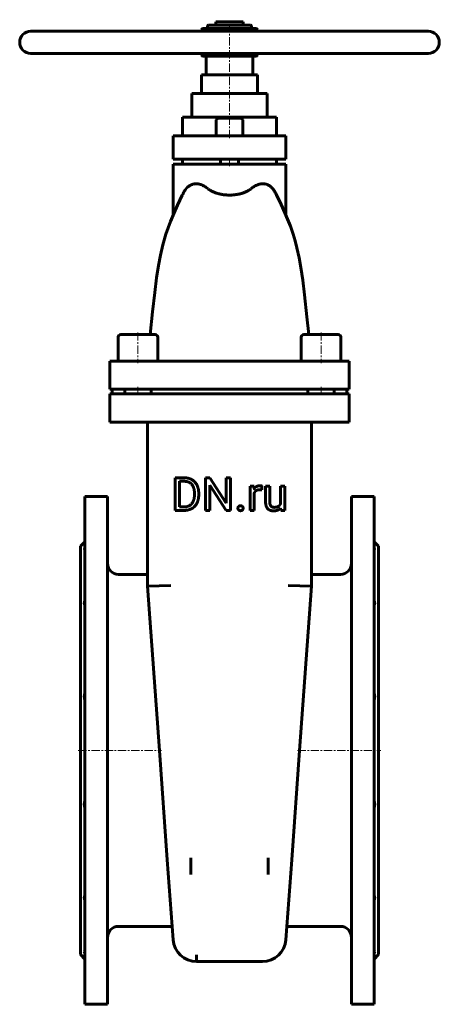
# Model space of a CAD drawing. Header units: millimetres. Extents: x -190 to 190, y -445 to 447.
import ezdxf

# ---------------------------------------------------------------- set-up
doc = ezdxf.new("R2010")
doc.units = ezdxf.units.MM
doc.linetypes.add('K5LT_AXLED', pattern=[12, 7.5, -1.5, 1.5, -1.5])
doc.linetypes.add('K5LT_BASIC', pattern=[0])
doc.layers.add('Системный слой (1)', color=7, linetype='Continuous', true_color=0x6c6c6c)

# ---------------------------------------------------------------- blocks, each defined once
blk = doc.blocks.new('U0')
at = {"layer": 'Системный слой (1)', "color": 143, "linetype": 'K5LT_BASIC', "lineweight": 60, "true_color": 0x33acca}
for p, q in [((-25, 436.5), (-25, 438)), ((-25, 415), (-25, 416.5))]:
    blk.add_line(p, q, dxfattribs=at)
blk = doc.blocks.new('U1')
at = {"layer": 'Системный слой (1)', "color": 143, "linetype": 'K5LT_BASIC', "lineweight": 60, "true_color": 0x33acca}
for p, q in [((25, 436.5), (25, 438)), ((25, 415), (25, 416.5))]:
    blk.add_line(p, q, dxfattribs=at)
blk = doc.blocks.new('U2')
at = {"layer": 'Системный слой (1)', "color": 143, "linetype": 'K5LT_BASIC', "lineweight": 60, "true_color": 0x33acca}
for p, q in [((-82.875, 161.75), (-98.475, 161.75)), ((-67.275, 161.75), (-82.875, 161.75))]:
    blk.add_line(p, q, dxfattribs=at)
blk = doc.blocks.new('U3')
at = {"layer": 'Системный слой (1)', "color": 143, "linetype": 'K5LT_BASIC', "lineweight": 60, "true_color": 0x33acca}
for p, q in [((82.875, 161.75), (67.275, 161.75)), ((98.475, 161.75), (82.875, 161.75))]:
    blk.add_line(p, q, dxfattribs=at)
blk = doc.blocks.new('U4')
at = {"layer": 'Системный слой (1)', "color": 143, "linetype": 'K5LT_BASIC', "lineweight": 60, "true_color": 0x33acca}
for p, q in [((131, -396.69), (131.03, -396.69)), ((131.26, -397.88), (131, -398.38)), ((131.03, -396.69), (131.06, -396.69)), ((131.06, -396.69), (131.08, -396.69)), ((131.08, -396.69), (131.32, -396.73)), ((131.5, -397.12), (131.26, -397.88)), ((131.32, -396.73), (131.5, -397.12))]:
    blk.add_line(p, q, dxfattribs=at)
blk = doc.blocks.new('U5')
at = {"layer": 'Системный слой (1)', "color": 143, "linetype": 'K5LT_BASIC', "lineweight": 60, "true_color": 0x33acca}
for p, q in [((131, -31.62), (131.43, -32.55)), ((131.03, -33.31), (131, -33.31)), ((131.06, -33.31), (131.03, -33.31)), ((131.08, -33.31), (131.06, -33.31)), ((131.46, -33.12), (131.08, -33.31)), ((131.43, -32.55), (131.46, -33.12))]:
    blk.add_line(p, q, dxfattribs=at)
blk = doc.blocks.new('U6')
at = {"layer": 'Системный слой (1)', "color": 143, "linetype": 'K5LT_BASIC', "lineweight": 60, "true_color": 0x33acca}
for p, q in [((-131.32, -396.73), (-131.5, -397.12)), ((-131.5, -397.12), (-131.26, -397.88)), ((-131.08, -396.69), (-131.32, -396.73)), ((-131.26, -397.88), (-131, -398.38)), ((-131.06, -396.69), (-131.08, -396.69)), ((-131.03, -396.69), (-131.06, -396.69)), ((-131, -396.69), (-131.03, -396.69))]:
    blk.add_line(p, q, dxfattribs=at)
blk = doc.blocks.new('U7')
at = {"layer": 'Системный слой (1)', "color": 143, "linetype": 'K5LT_BASIC', "lineweight": 60, "true_color": 0x33acca}
for p, q in [((-131.43, -32.55), (-131.46, -33.12)), ((-131.46, -33.12), (-131.08, -33.31)), ((-131, -31.62), (-131.43, -32.55)), ((-131.08, -33.31), (-131.06, -33.31)), ((-131.06, -33.31), (-131.03, -33.31)), ((-131.03, -33.31), (-131, -33.31))]:
    blk.add_line(p, q, dxfattribs=at)
blk = doc.blocks.new('U8')
at = {"layer": 'Системный слой (1)', "color": 143, "linetype": 'K5LT_BASIC', "lineweight": 60, "true_color": 0x33acca}
for p, q in [((0, 357.75), (-10.4, 357.75)), ((10.4, 357.75), (0, 357.75))]:
    blk.add_line(p, q, dxfattribs=at)
blk = doc.blocks.new('U9')
at = {"layer": 'Системный слой (1)', "color": 143, "linetype": 'K5LT_BASIC', "lineweight": 60, "true_color": 0x33acca}
for p, q in [((-47.09, 279.01), (-42.82, 287.93)), ((-42.82, 287.93), (-42.73, 288.1)), ((-42.73, 288.11), (-42.72, 288.13)), ((-42.73, 288.1), (-42.73, 288.11)), ((-42.72, 288.13), (-42.71, 288.16)), ((-42.71, 288.16), (-42.67, 288.23)), ((-42.67, 288.23), (-42.62, 288.33)), ((-42.62, 288.34), (-42.61, 288.35)), ((-42.62, 288.33), (-42.62, 288.34)), ((-42.61, 288.35), (-42.59, 288.38)), ((-42.59, 288.38), (-42.57, 288.44)), ((-42.57, 288.44), (-42.51, 288.55)), ((-42.51, 288.56), (-42.5, 288.58)), ((-42.51, 288.55), (-42.51, 288.56)), ((-42.5, 288.58), (-42.48, 288.61)), ((-42.48, 288.61), (-42.45, 288.67)), ((-42.45, 288.67), (-42.41, 288.76)), ((-42.41, 288.76), (-42.39, 288.8)), ((-42.39, 288.8), (-42.34, 288.9)), ((-42.34, 288.9), (-42.25, 289.07)), ((-42.25, 289.07), (-42.08, 289.41)), ((-42.08, 289.41), (-41.78, 290.01)), ((-50.2, 272.09), (-47.09, 279.01)), ((-53.55, 264.21), (-50.2, 272.09)), ((-57.63, 252.67), (-53.55, 264.21)), ((-60.34, 242.93), (-57.63, 252.67)), ((-62.44, 233.77), (-60.34, 242.93)), ((-64.27, 224.22), (-62.44, 233.77)), ((-66.02, 213.23), (-64.27, 224.22)), ((-67.77, 199.98), (-66.02, 213.23)), ((-69.7, 182.44), (-67.77, 199.98)), ((-71.75, 161.75), (-69.7, 182.44))]:
    blk.add_line(p, q, dxfattribs=at)
blk = doc.blocks.new('U10')
at = {"layer": 'Системный слой (1)', "color": 143, "linetype": 'K5LT_BASIC', "lineweight": 60, "true_color": 0x33acca}
for p, q in [((42.66, 288.25), (41.78, 290.01)), ((46.82, 279.59), (42.66, 288.25)), ((50.2, 272.09), (46.82, 279.59)), ((52.65, 266.4), (50.2, 272.09)), ((55.2, 259.91), (52.65, 266.4)), ((57.61, 252.73), (55.2, 259.91)), ((59.4, 246.55), (57.61, 252.73)), ((61, 240.25), (59.4, 246.55)), ((62.97, 231.16), (61, 240.25)), ((64.59, 222.37), (62.97, 231.16)), ((66.34, 210.99), (64.59, 222.37)), ((68.05, 197.66), (66.34, 210.99)), ((70.17, 177.79), (68.05, 197.66)), ((71.75, 161.75), (70.17, 177.79))]:
    blk.add_line(p, q, dxfattribs=at)

msp = doc.modelspace()

# ---------------------------------------------------------------- linework, layer by layer
at = {"layer": 'Системный слой (1)', "color": 30, "linetype": 'K5LT_AXLED', "lineweight": 18, "true_color": 0xff8000}
for p, q in [((0, 339.75), (0, 447)), ((0, 314.25), (0, 322.5)), ((-82.88, 163.75), (-82.88, 135.75)), ((82.87, 163.75), (82.87, 135.75)), ((-82.88, 114.25), (-82.88, 106)), ((82.87, 114.25), (82.87, 106)), ((-137, -215), (-61.53, -215)), ((61.53, -215), (137, -215))]:
    msp.add_line(p, q, dxfattribs=at)
at = {"layer": 'Системный слой (1)', "color": 143, "linetype": 'K5LT_BASIC', "lineweight": 60, "true_color": 0x33acca}
for p, q in [((24, 439), (-24, 439)), ((-20, 439), (-20, 441)), ((19, 442), (-19, 442)), ((-12.5, 445), (12.5, 445)), ((-12.5, 442), (-12.5, 445)), ((12.5, 442), (12.5, 445)), ((20, 439), (20, 441)), ((-180, 436.5), (180, 436.5)), ((-180, 416.5), (180, 416.5)), ((-24, 414), (24, 414)), ((-21.25, 397), (-21.25, 414)), ((21.25, 397), (21.25, 414)), ((-25.5, 380), (-25.5, 397)), ((-25.5, 397), (25.5, 397)), ((25.5, 380), (25.5, 397)), ((-34, 380), (34, 380)), ((-34, 358.75), (-34, 380)), ((34, 358.75), (34, 380)), ((-42.5, 341.75), (-42.5, 358.75)), ((-42.5, 358.75), (42.5, 358.75)), ((42.5, 341.75), (42.5, 358.75)), ((-12, 356.15), (-12, 341.75)), ((12, 356.15), (12, 341.75)), ((-51.03, 320.5), (-51.03, 341.75)), ((-51.03, 341.75), (-49.13, 341.75)), ((-49.13, 341.75), (-19.35, 341.75)), ((-19.35, 341.75), (19.35, 341.75)), ((19.35, 341.75), (49.13, 341.75)), ((49.13, 341.75), (51.03, 341.75)), ((51.03, 320.5), (51.03, 341.75)), ((-49.13, 320.5), (-51.03, 320.5)), ((-51.03, 316.25), (-49.13, 316.25)), ((-51.03, 270.18), (-51.03, 316.25)), ((-49.13, 320.5), (-19.35, 320.5)), ((-49.13, 316.25), (-19.35, 316.25)), ((-42.5, 316.25), (-42.5, 320.5)), ((19.35, 320.5), (-19.35, 320.5)), ((-19.35, 316.25), (19.35, 316.25)), ((-8, 320.5), (-8, 316.25)), ((8, 320.5), (8, 316.25)), ((19.35, 320.5), (49.13, 320.5)), ((19.35, 316.25), (49.13, 316.25)), ((42.5, 316.25), (42.5, 320.5)), ((51.03, 320.5), (49.13, 320.5)), ((49.13, 316.25), (51.03, 316.25)), ((51.03, 270.18), (51.03, 316.25)), ((-100.88, 159.35), (-100.88, 137.75)), ((-64.87, 159.35), (-64.87, 137.75)), ((64.87, 159.35), (64.87, 137.75)), ((100.88, 159.35), (100.88, 137.75)), ((-108.38, 137.75), (-82.88, 137.75)), ((-108.38, 112.25), (-108.38, 137.75)), ((-82.88, 137.75), (82.87, 137.75)), ((82.87, 137.75), (108.37, 137.75)), ((108.37, 112.25), (108.37, 137.75)), ((-82.88, 112.25), (-108.38, 112.25)), ((-108.38, 82.5), (-108.38, 108)), ((-108.38, 108), (-82.88, 108)), ((-106.25, 108), (-106.25, 112.25)), ((-94.87, 112.25), (-94.87, 108)), ((-82.88, 112.25), (82.87, 112.25)), ((-82.88, 108), (82.87, 108)), ((-70.87, 112.25), (-70.87, 108)), ((70.87, 112.25), (70.87, 108)), ((108.37, 112.25), (82.87, 112.25)), ((82.87, 108), (108.37, 108)), ((94.87, 112.25), (94.87, 108)), ((106.25, 108), (106.25, 112.25)), ((108.37, 82.5), (108.37, 108)), ((-82.88, 82.5), (-108.38, 82.5)), ((-82.88, 82.5), (82.87, 82.5)), ((-74.38, 82.5), (-74.38, -66.25)), ((74.38, -66.25), (74.38, 82.5)), ((108.37, 82.5), (82.87, 82.5)), ((-40.93, 32.01), (-49.3, 32.01)), ((-49.3, 32.01), (-49.3, 2.43)), ((-45.38, 28.8), (-45.38, 5.62)), ((-40.93, 28.8), (-45.38, 28.8)), ((-17.83, 32.01), (-21.75, 32.01)), ((-21.75, 32.01), (-21.75, 2.43)), ((-2.88, 9.14), (-17.83, 32.01)), ((-2.88, 32.01), (-2.88, 9.14)), ((1, 32.01), (-2.88, 32.01)), ((1, 2.43), (1, 32.01)), ((-31.77, 16.33), (-31.77, 18.14)), ((-27.89, 16.33), (-27.89, 18.09)), ((-17.83, 25.25), (-2.94, 2.43)), ((-17.83, 2.43), (-17.83, 25.25)), ((18.61, 24.41), (18.61, 2.43)), ((22.26, 24.41), (18.61, 24.41)), ((22.34, 21.9), (22.26, 24.41)), ((22.37, 2.43), (22.37, 18.05)), ((29.21, 21.04), (29.23, 24.53)), ((36.45, 24.41), (32.69, 24.41)), ((32.69, 24.41), (32.69, 10.23)), ((36.45, 10.19), (36.45, 24.41)), ((46.22, 24.41), (46.22, 8.42)), ((50, 24.41), (46.22, 24.41)), ((50, 2.43), (50, 24.41)), ((-131, 15), (-131, -445)), ((-131, 15), (-110.5, 15)), ((-110.5, 15), (-110.5, -445)), ((131, 15), (110.5, 15)), ((110.5, 15), (110.5, -445)), ((131, 15), (131, -445)), ((-49.3, 2.43), (-41.3, 2.43)), ((-45.38, 5.62), (-41.3, 5.62)), ((-21.75, 2.43), (-17.83, 2.43)), ((-2.94, 2.43), (1, 2.43)), ((18.61, 2.43), (22.37, 2.43)), ((46.33, 4.61), (46.41, 2.43)), ((46.41, 2.43), (50, 2.43)), ((-135, -30), (-131, -26)), ((135, -30), (131, -26)), ((-135, -30), (-135, -400)), ((135, -30), (135, -400)), ((-100.5, -55.62), (-74.38, -55.62)), ((74.38, -55.62), (100.5, -55.62)), ((-74.38, -66.25), (-53.12, -65.48)), ((-74.38, -66.25), (-63.53, -215)), ((74.38, -66.25), (53.13, -65.48)), ((63.53, -215), (74.38, -66.25)), ((-63.53, -215), (-56.31, -313.99)), ((56.31, -313.99), (63.53, -215)), ((-51.02, -386.55), (-56.31, -313.99)), ((-35.12, -312.45), (-35.12, -327.47)), ((35.12, -312.45), (35.12, -327.47)), ((56.31, -313.99), (51.02, -386.55)), ((-100.5, -374.38), (-51.91, -374.38)), ((51.91, -374.38), (100.5, -374.38)), ((-135, -400), (-131, -404)), ((-29.83, -406.25), (-29.83, -400.03)), ((135, -400), (131, -404)), ((-29.83, -406.25), (29.83, -406.25)), ((-131, -445), (-110.5, -445)), ((131, -445), (110.5, -445))]:
    msp.add_line(p, q, dxfattribs=at)
for centre, radius, start, end in [((-24, 438), 1, 90, 180), ((-19, 441), 1, 90, 180), ((19, 441), 1, 0, 90), ((24, 438), 1, 0, 90), ((-180, 426.5), 10, 90, 270), ((180, 426.5), 10, 270, 90), ((-24, 415), 1, 180, 270), ((24, 415), 1, 270, 0), ((-10.4, 356.15), 1.6, 90, 180), ((10.4, 356.15), 1.6, 0, 90), ((-98.48, 159.35), 2.4, 90, 180), ((-67.27, 159.35), 2.4, 0, 90), ((67.27, 159.35), 2.4, 90, 180), ((98.47, 159.35), 2.4, 0, 90), ((-100.5, -45.63), 10, 180, 270), ((100.5, -45.63), 10, 270, 0), ((-100.5, -384.38), 10, 90, 180), ((100.5, -384.38), 10, 0, 90), ((-29.83, -385), 21.25, 184.17044, 270), ((29.83, -385), 21.25, 270, 355.82956)]:
    msp.add_arc(centre, radius, start, end, dxfattribs=at)
for points, degree, knots in [([(-19.35, 293.8), (-19.89, 294.24), (-20.97, 295.07), (-23.13, 296.45), (-25.01, 297.33), (-26.59, 297.84), (-27.36, 298.04), (-28.1, 298.19), (-28.83, 298.29), (-29.53, 298.35), (-30.22, 298.37), (-30.88, 298.35), (-31.72, 298.27), (-32.72, 298.09), (-33.68, 297.8), (-34.4, 297.52), (-34.91, 297.3), (-35.39, 297.05), (-36, 296.71), (-36.71, 296.24), (-37.38, 295.72), (-37.88, 295.29), (-38.22, 294.97), (-38.54, 294.65), (-38.84, 294.33), (-39.13, 294.01), (-39.4, 293.69), (-39.92, 293.04), (-40.65, 292.03), (-41.34, 290.85), (-41.7, 290.17), (-41.78, 290.01)], 3, [0, 0, 0, 0, 2.37401, 4.692594, 9.134451, 10.210928, 11.259445, 12.28632, 13.275517, 14.249079, 15.181344, 16.088124, 16.959681, 18.646929, 20.202981, 20.943209, 21.642734, 22.3178, 22.962274, 24.20443, 25.335568, 25.868686, 26.364833, 26.838884, 27.285397, 27.724944, 28.13515, 28.525017, 30.126107, 31.581382, 32, 32, 32, 32]), ([(19.35, 293.8), (19.86, 294.22), (20.89, 295), (22.95, 296.35), (24.76, 297.23), (26.31, 297.75), (27.06, 297.97), (27.81, 298.13), (28.54, 298.26), (29.32, 298.34), (30.02, 298.37), (30.7, 298.35), (31.49, 298.3), (32.34, 298.17), (33.15, 297.96), (33.73, 297.78), (34.29, 297.57), (34.83, 297.34), (35.34, 297.08), (36.14, 296.63), (36.92, 296.1), (37.66, 295.48), (38.08, 295.1), (38.48, 294.71), (38.86, 294.31), (39.23, 293.89), (39.59, 293.46), (40.04, 292.87), (40.59, 292.09), (41.2, 291.1), (41.59, 290.38), (41.78, 290.01)], 3, [0, 0, 0, 0, 2.24482, 4.453187, 8.754851, 9.812345, 10.851679, 11.875951, 12.872753, 13.858105, 15.113661, 15.739287, 16.638561, 18.383809, 19.215223, 20.007088, 20.783834, 21.524055, 22.242344, 22.932562, 24.922284, 25.541402, 26.151897, 26.740611, 27.312748, 27.868188, 28.418519, 28.956451, 30.003624, 31.016488, 32, 32, 32, 32]), ([(-15.49, 291.42), (-15.95, 291.66), (-16.66, 292.04), (-17.57, 292.56), (-18.29, 293.01), (-18.88, 293.43), (-19.22, 293.69), (-19.35, 293.8)], 3, [0, 0, 0, 0, 2.308873, 3.784353, 5.330626, 6.930306, 8, 8, 8, 8]), ([(15.49, 291.42), (15.08, 291.21), (14.38, 290.88), (13.17, 290.38), (11.9, 289.91), (10.37, 289.45), (8.94, 289.09), (7.64, 288.82), (6.34, 288.59), (4.96, 288.4), (3.64, 288.27), (2.58, 288.19), (1.41, 288.13), (0.07, 288.1), (-1.3, 288.13), (-2.67, 288.19), (-3.76, 288.28), (-5.04, 288.41), (-6.21, 288.57), (-7.36, 288.77), (-8.52, 289), (-9.79, 289.29), (-11.73, 289.84), (-13.68, 290.55), (-14.97, 291.15), (-15.49, 291.42)], 3, [0, 0, 0, 0, 1.376527, 2.285582, 3.647351, 5.004144, 6.353908, 7.249104, 8.138453, 9.439729, 10.404802, 11.108877, 11.799249, 12.999922, 14.046825, 14.802615, 16.031723, 16.47111, 17.691369, 18.716475, 19.184009, 20.478862, 21.863989, 24.236912, 26, 26, 26, 26]), ([(15.49, 291.42), (15.95, 291.66), (16.66, 292.04), (17.57, 292.56), (18.29, 293.01), (18.88, 293.43), (19.22, 293.69), (19.35, 293.8)], 3, [0, 0, 0, 0, 2.308398, 3.78456, 5.330796, 6.930042, 8, 8, 8, 8]), ([(24.49, 24.06), (23.2, 23.3), (22.35, 21.92), (22.34, 21.9)], 2, [0, 0, 0, 1.967306, 2, 2, 2]), ([(-131, -79.07), (-131.08, -79.32), (-131.21, -79.73), (-131.34, -80.28), (-131.43, -80.76), (-131.49, -81.24), (-131.51, -81.75), (-131.48, -82.21), (-131.42, -82.62), (-131.32, -83.01), (-131.18, -83.37), (-131.06, -83.59), (-131, -83.68)], 3, [0, 0, 0, 0, 1.718528, 2.889303, 3.926853, 5.195336, 6.554287, 8.013391, 9.154013, 10.309401, 11.848751, 13, 13, 13, 13]), ([(131, -79.07), (131.08, -79.32), (131.21, -79.73), (131.34, -80.28), (131.43, -80.76), (131.49, -81.24), (131.51, -81.75), (131.48, -82.21), (131.42, -82.62), (131.32, -83.01), (131.18, -83.37), (131.06, -83.59), (131, -83.68)], 3, [0, 0, 0, 0, 1.718528, 2.889303, 3.926853, 5.195336, 6.554287, 8.013391, 9.154013, 10.309401, 11.848751, 13, 13, 13, 13]), ([(-131, -162.94), (-131.1, -163.26), (-131.25, -163.85), (-131.39, -164.62), (-131.46, -165.28), (-131.5, -165.87), (-131.5, -166.47), (-131.47, -166.99), (-131.41, -167.58), (-131.29, -168.25), (-131.13, -168.85), (-131.02, -169.17), (-131, -169.24)], 3, [0, 0, 0, 0, 1.926156, 3.561536, 4.570539, 5.795442, 7.080562, 8.159374, 8.997648, 10.706893, 12.511271, 13, 13, 13, 13]), ([(131, -162.94), (131.1, -163.26), (131.25, -163.85), (131.39, -164.62), (131.46, -165.28), (131.5, -165.87), (131.5, -166.47), (131.47, -166.99), (131.41, -167.58), (131.29, -168.25), (131.13, -168.85), (131.02, -169.17), (131, -169.24)], 3, [0, 0, 0, 0, 1.926156, 3.561536, 4.570539, 5.795442, 7.080562, 8.159374, 8.997648, 10.706893, 12.511271, 13, 13, 13, 13]), ([(-131, -260.76), (-131.02, -260.83), (-131.06, -260.94), (-131.14, -261.2), (-131.25, -261.6), (-131.38, -262.21), (-131.48, -262.95), (-131.51, -263.7), (-131.49, -264.43), (-131.42, -265.15), (-131.29, -265.93), (-131.14, -266.59), (-131.03, -266.96), (-131, -267.06)], 3, [0, 0, 0, 0, 0.535979, 0.840182, 1.929375, 3.462381, 5.10492, 6.999888, 8.351834, 9.781943, 11.573661, 13.35911, 14, 14, 14, 14]), ([(131, -260.76), (131.02, -260.83), (131.06, -260.94), (131.14, -261.2), (131.25, -261.6), (131.38, -262.21), (131.48, -262.95), (131.51, -263.7), (131.49, -264.43), (131.42, -265.15), (131.29, -265.93), (131.14, -266.59), (131.03, -266.96), (131, -267.06)], 3, [0, 0, 0, 0, 0.535979, 0.840182, 1.929375, 3.462381, 5.10492, 6.999888, 8.351834, 9.781943, 11.573661, 13.35911, 14, 14, 14, 14]), ([(-131, -346.32), (-131.08, -346.45), (-131.21, -346.7), (-131.34, -347.07), (-131.43, -347.43), (-131.49, -347.83), (-131.51, -348.32), (-131.48, -348.81), (-131.41, -349.36), (-131.3, -349.94), (-131.15, -350.49), (-131.04, -350.82), (-131, -350.93)], 3, [0, 0, 0, 0, 1.718528, 2.889303, 3.926853, 5.195336, 6.554287, 8.013391, 9.154013, 10.694586, 12.23379, 13, 13, 13, 13]), ([(131, -346.32), (131.08, -346.45), (131.21, -346.7), (131.34, -347.07), (131.43, -347.43), (131.49, -347.83), (131.51, -348.32), (131.48, -348.81), (131.41, -349.36), (131.3, -349.94), (131.15, -350.49), (131.04, -350.82), (131, -350.93)], 3, [0, 0, 0, 0, 1.718528, 2.889303, 3.926853, 5.195336, 6.554287, 8.013391, 9.154013, 10.694586, 12.23379, 13, 13, 13, 13])]:
    msp.add_open_spline(points, degree=degree, knots=knots, dxfattribs=at)
for points in [[(-27.89, 18.09), (-27.89, 21.3), (-29.76, 26.44), (-33.24, 30.08), (-38.03, 32.01), (-40.93, 32.01)], [(-31.77, 18.14), (-31.77, 20.67), (-32.99, 24.64), (-35.35, 27.38), (-38.74, 28.8), (-40.93, 28.8)], [(22.37, 18.05), (22.75, 18.97), (23.4, 19.66)], [(23.4, 19.66), (24.09, 20.39), (25.09, 20.8)], [(27.57, 24.82), (25.78, 24.82), (24.49, 24.06)], [(25.09, 20.8), (26.08, 21.2), (27.38, 21.2)], [(27.38, 21.2), (27.91, 21.2), (28.74, 21.14), (29.21, 21.04)], [(29.23, 24.53), (29.03, 24.64), (27.97, 24.82), (27.57, 24.82)], [(-41.3, 2.43), (-38.21, 2.43), (-33.28, 4.36), (-29.76, 7.98), (-27.89, 13.12), (-27.89, 16.33)], [(-41.3, 5.62), (-38.13, 5.62), (-33.91, 8.28), (-31.77, 13.1), (-31.77, 16.33)], [(32.69, 10.23), (32.69, 8.04), (33.73, 4.91), (35.64, 2.96), (36.97, 2.49)], [(37.7, 6.22), (37.12, 6.78), (36.45, 8.71), (36.45, 10.19)], [(8.25, 6.04), (7.65, 5.38), (7.65, 4.42)], [(7.65, 4.42), (7.65, 3.49), (8.25, 2.84)], [(9.98, 6.7), (8.85, 6.7), (8.25, 6.04)], [(8.25, 2.84), (8.85, 2.19), (9.98, 2.19)], [(11.72, 6.04), (11.12, 6.7), (9.98, 6.7)], [(9.98, 2.19), (11.12, 2.19), (11.72, 2.84)], [(12.32, 4.42), (12.32, 5.38), (11.72, 6.04)], [(11.72, 2.84), (12.32, 3.49), (12.32, 4.42)], [(36.97, 2.49), (38.3, 2.03), (39.91, 2.03)], [(40.5, 5.22), (39.72, 5.22), (38.28, 5.66), (37.7, 6.22)], [(39.91, 2.03), (42.26, 2.03), (43.91, 2.79)], [(44.29, 6.14), (42.89, 5.22), (40.5, 5.22)], [(43.91, 2.79), (45.37, 3.46), (46.33, 4.61)], [(46.22, 8.42), (45.6, 7), (44.29, 6.14)]]:
    msp.add_open_spline(points, degree=2, dxfattribs=at)

# ---------------------------------------------------------------- block references
at = {"layer": 'Системный слой (1)'}
for name in ['U0', 'U1', 'U8', 'U9', 'U10', 'U2', 'U3', 'U7', 'U5', 'U6', 'U4']:
    msp.add_blockref(name, (0, 0), dxfattribs=at)

doc.saveas('drawing.dxf')
